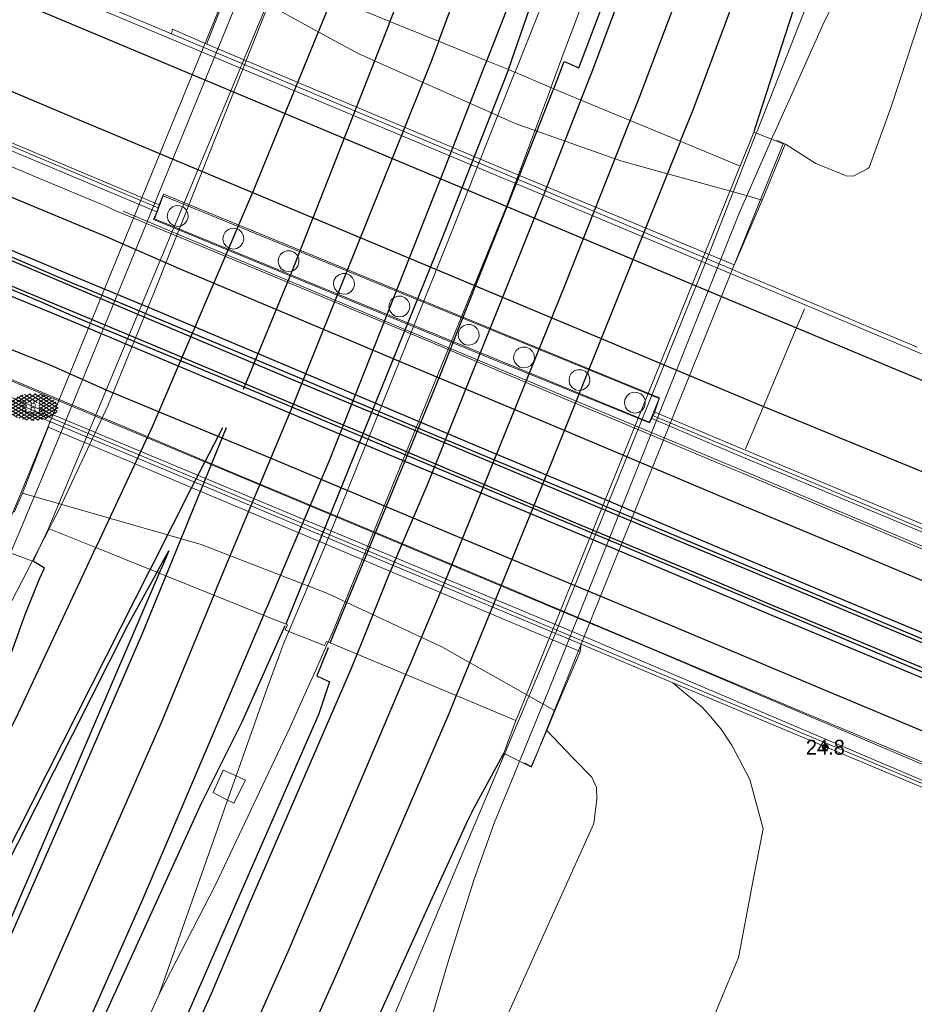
# Model space of a CAD drawing. Header units: metres. Extents: x 169249 to 194689, y 406250 to 412203.
# Tile 8 of 256: x 169628 to 169688, y 407034 to 407100. Entities that reach past the tile are written whole.
import ezdxf
from ezdxf.enums import TextEntityAlignment as Align

# ---------------------------------------------------------------- set-up
doc = ezdxf.new("R2010")
doc.units = ezdxf.units.M
doc.layers.get('0').update_dxf_attribs({"linetype": 'CONTINUOUS'})
for name, color, linetype, lineweight in [('BGT_NLCS_N264$0$B-WE-BV-GELEIDECONSTRUCTIE-G', 252, 'CONTINUOUS', 18), ('BGT_NLCS_N264$0$B-WE-GC-DEKSLOOF-GV', 252, 'CONTINUOUS', 18), ('BGT_NLCS_N264$0$B-WE-GW-TALUD_KRUIN-G', 252, 'CONTINUOUS', 18), ('BGT_NLCS_N264$0$B-WE-GW-TALUD_TEEN-G', 252, 'CONTINUOUS', 18), ('BGT_NLCS_N264$0$B-WE-IE-TERREINAFSCHEIDING_KUNSTMATIG_MUUR-G', 252, 'BGT_NLCS_N264$0$IE-TERREINAFSCHEIDING-KUNSTMATIG-DICHT', 18), ('BGT_NLCS_N264$0$B-WE-KW-KUNSTWERK-G', 252, 'CONTINUOUS', 18), ('BGT_NLCS_N264$0$B-WE-KW-KUNSTWERK_GELUIDSWERING_SCHERM-G', 252, 'CONTINUOUS', 18), ('BGT_NLCS_N264$0$B-WE-KW-KUNSTWERK_PIJLER-GV', 252, 'CONTINUOUS', 18), ('BGT_NLCS_N264$0$B-WE-KW-VOEGOVERGANG-G', 252, 'CONTINUOUS', 18), ('BGT_NLCS_N264$0$B-WE-OG-TOPOGRAFIE_WEG_BERM-GV', 252, 'CONTINUOUS', 18), ('BGT_NLCS_N264$0$B-WE-OG-TOPOGRAFIE_WEG_VERHARD-G', 252, 'CONTINUOUS', 18), ('X-XX-AL-REFERENTIE-G', 7, 'CONTINUOUS', 18)]:
    doc.layers.add(name, color=color, linetype=linetype, lineweight=lineweight)
for name, color, linetype in [('BGT_NLCS_N264$0$B-WE-IE-MEUBILAIR_WEGMEUBILAIR-S', 252, 'CONTINUOUS'), ('BGT_NLCS_N264$0$B-WE-OG-TOPOGRAFIE_WEG_RIJWEG-G', 252, 'CONTINUOUS'), ('BGT_NLCS_N264$0$B-WE-OG-TOPOGRAFIE_WEG_VERKEERSEILAND-GV', 252, 'CONTINUOUS'), ('BGT_NLCS_N264$0$B-WE-VH-VERHARDING_GESLOTEN-SV', 252, 'CONTINUOUS'), ('BGT_NLCS_N264$0$B-WE-VW-MARKERING-G', 252, 'CONTINUOUS'), ('BGT_NLCS_N264$0$Label_Puntobject', 252, 'CONTINUOUS')]:
    doc.layers.add(name, color=color, linetype=linetype)
doc.styles.add('BGT_NLCS_N264$0$NLCS-ISO', font='NLCS-ISO.ttf')
doc.styles.add('BGT_NLCS_N264$0$STANDARD', font='txt')
doc.linetypes.add('BGT_NLCS_N264$0$IE-TERREINAFSCHEIDING-KUNSTMATIG-DICHT', pattern='A,8,-1,[82,NLCS.SHX,S=0.75,R=90,X=0,Y=0],-1', length=10)

# ---------------------------------------------------------------- blocks, each defined once
blk = doc.blocks.new('BGT_NLCS_N264$0$SIE-WEG_PAAL_ALGEMEEN_TYPE_02-SO')
at = {"ltscale": 0.5}
h = blk.add_hatch(color=256, dxfattribs=at)
h.paths.add_polyline_path([(0, 0), (0.1875, 0, 0.4142136), (0, 0.1875)])
h.paths.add_polyline_path([(0, -0.1875), (0, 0), (-0.1875, 0, 0.4142136)])
for p, q in [((-0.1875, 0), (0.1875, 0)), ((0, -0.1875), (0, 0.1875))]:
    blk.add_line(p, q, dxfattribs=at)
blk.add_circle((0, 0), 0.1875, dxfattribs=at)
blk = doc.blocks.new('BGT_NLCS_N264$0$SVH-GESLOTEN-SO')
at = {"linetype": 'Continuous', "lineweight": 0}
for p, q in [((-1.68, -0.04), (-0.187, 0.872)), ((-1.627, -0.236), (0.185, 0.871)), ((-1.622, 0.221), (-0.666, 0.805)), ((-1.076, 0.672), (-0.449, 0.289)), ((-0.845, 0.758), (-0.103, 0.304)), ((-0.579, 0.824), (0.271, 0.304)), ((-0.37, 0.304), (0.499, 0.836)), ((-0.277, 0.865), (1.6, -0.282)), ((0, 0.304), (0.772, 0.776)), ((0.078, 0.876), (1.67, -0.096)), ((0.371, 0.302), (1.012, 0.695)), ((0.52, 0.832), (1.65, 0.141)), ((-1.662, 0.121), (0.021, -0.906)), ((-1.577, 0.296), (0.358, -0.886)), ((-1.517, -0.397), (-0.449, 0.256)), ((-1.445, 0.442), (-0.449, -0.166)), ((-1.368, -0.532), (-0.449, 0.03)), ((-1.277, 0.567), (-0.449, 0.062)), ((-0.441, -0.875), (1.54, 0.336)), ((-0.119, -0.904), (1.639, 0.17)), ((0.371, 0.075), (1.22, 0.595)), ((0.371, -0.152), (1.397, 0.476)), ((0.371, 0.243), (1.481, -0.434)), ((0.371, 0.015), (1.32, -0.566)), ((-1.673, -0.099), (-0.392, -0.882)), ((-1.453, -0.461), (-1.037, -0.716)), ((-1.184, -0.647), (-0.449, -0.198)), ((-0.969, -0.743), (-0.244, -0.3)), ((-0.722, -0.819), (0.127, -0.3)), ((-0.23, -0.3), (0.65, -0.837)), ((0.143, -0.3), (0.905, -0.766)), ((0.268, -0.895), (1.676, -0.035)), ((0.371, -0.212), (1.128, -0.675)), ((0.798, -0.8), (1.571, -0.327))]:
    blk.add_line(p, q, dxfattribs=at)
at = {"linetype": 'Continuous', "lineweight": 0, "style": 'BGT_NLCS_N264$0$NLCS-ISO'}
blk.add_text('R', height=0.54, dxfattribs=at).set_placement((0, 0), align=Align.MIDDLE_CENTER)
blk = doc.blocks.new('BGT_NLCS_N264')
at = {"layer": 'BGT_NLCS_N264$0$B-WE-BV-GELEIDECONSTRUCTIE-G'}
for p, q in [((169661.088, 407096.546, 15.959), (169661.09, 407096.551, 15.959)), ((169629.962, 407066.041, 15.64), (169629.962, 407066.041, 15.64)), ((169645.982, 407059.19, 15.986), (169645.982, 407059.19, 15.986)), ((169648.602, 407058.47, 16.019), (169648.602, 407058.47, 16.019)), ((169660.402, 407051.016, 16.3), (169660.402, 407051.016, 16.3)), ((169641.886, 407047.915, 15.991), (169642.458, 407049.533, 15.984))]:
    blk.add_line(p, q, dxfattribs=at)
for points in [[(169699.531, 407202.895, 15.959), (169694.007, 407185.036, 16.004), (169686.335, 407161.416, 15.971), (169677.437, 407135.633, 15.962), (169671.28, 407118.745, 15.944), (169667.967, 407107.76, 15.947), (169665.955, 407102.148, 15.959), (169664.839, 407099.15, 15.97), (169664.317, 407097.749, 15.976), (169663.485, 407095.513, 15.984)], [(169661.09, 407096.551, 15.959), (169661.16, 407096.727, 15.958), (169663.83, 407103.472, 15.932), (169666.879, 407110.183, 15.962), (169671.889, 407120.417, 15.946)], [(169677.211, 407092.486, 16.343), (169677.263, 407092.619, 16.343), (169681.715, 407103.959, 16.336), (169687.589, 407118.587, 16.352)], [(169645.343, 407102.948, 15.695), (169645.281, 407102.787, 15.697), (169644.783, 407101.495, 15.713), (169637.04, 407082.02, 15.692), (169633.885, 407074.251, 15.743), (169630.63, 407067.325, 15.653), (169630.19, 407066.478, 15.644), (169629.962, 407066.041, 15.64)], [(169569.335, 407100.249, 10.23), (169569.733, 407100.066, 10.217), (169670.305, 407057.969, 10.023), (169689.007, 407049.997, 10.368), (169689.141, 407049.942, 10.369)], [(169645.982, 407059.19, 15.986), (169646.005, 407059.244, 15.986), (169648.299, 407064.64, 15.986), (169656.832, 407085.795, 16.001), (169661.088, 407096.546, 15.959)], [(169663.485, 407095.513, 15.984), (169663.452, 407095.425, 15.984), (169660.528, 407087.571, 16.013), (169649.008, 407059.379, 16.028), (169648.797, 407058.906, 16.023), (169648.602, 407058.47, 16.019)], [(169660.402, 407051.016, 16.3), (169660.552, 407051.371, 16.301), (169663.782, 407059.005, 16.315), (169673.88, 407083.998, 16.349), (169677.211, 407092.486, 16.343)], [(169634.897, 407087.257, 9.893), (169638.924, 407085.579, 9.889), (169655.765, 407078.505, 9.933), (169664.322, 407074.918, 9.987), (169675.767, 407070.158, 10.083), (169684.377, 407066.528, 10.199), (169694.178, 407062.405, 10.321), (169694.228, 407062.383, 10.322)], [(169629.962, 407066.041, 15.64), (169629.307, 407064.784, 15.628), (169628.844, 407063.894, 15.619), (169628.805, 407063.82, 15.618), (169625.46, 407057.394, 15.554), (169620.701, 407047.87, 15.602), (169617.003, 407040.699, 15.674)], [(169642.458, 407049.533, 15.984), (169644.536, 407055.405, 15.959), (169645.671, 407058.458, 15.986), (169645.982, 407059.19, 15.986)], [(169648.602, 407058.47, 16.019), (169648.472, 407058.179, 16.016), (169647.66, 407056.36, 15.998), (169647.248, 407055.438, 15.989), (169646.029, 407052.71, 15.962), (169641.076, 407042.26, 15.953), (169637.318, 407034.955, 15.953)], [(169629.408, 406979.854, 16.346), (169635.015, 406993.275, 16.339), (169640.401, 407005.094, 16.361), (169651.007, 407028.77, 16.361), (169658.055, 407045.468, 16.289), (169660.368, 407050.936, 16.3), (169660.402, 407051.016, 16.3)], [(169637.318, 407034.955, 15.953), (169641.067, 407045.602, 16.001), (169641.886, 407047.915, 15.991)], [(169637.318, 407034.955, 15.953), (169626.352, 407010.63, 15.953), (169620.83, 406998.823, 15.95), (169610.632, 406977.645, 15.971), (169602.036, 406960.464, 15.935), (169593.878, 406944.613, 15.914), (169584.764, 406927.288, 15.947), (169575.52, 406910.464, 15.95), (169569.121, 406899.171, 15.932), (169561.2, 406885.294, 15.911), (169548.785, 406864.304, 15.911), (169535.703, 406843.031, 15.908), (169525.687, 406827.23, 15.899)]]:
    blk.add_polyline3d(points, dxfattribs=at)
at = {"layer": 'BGT_NLCS_N264$0$B-WE-GC-DEKSLOOF-GV'}
for points in [[(169637.585, 407088.284, 10.049), (169637, 407086.75, 10.041), (169670.083, 407073.162, 10.184), (169670.727, 407074.745, 10.18), (169637.585, 407088.284, 10.049)], [(169670.434, 407073.828, 9.968), (169670.443, 407073.855, 9.973), (169670.755, 407074.783, 10.096), (169637.594, 407088.392, 9.956), (169637.36, 407087.803, 9.913), (169637.318, 407087.698, 9.905)], [(169637.152, 407087.226, 9.905), (169636.933, 407086.709, 9.903), (169659.311, 407077.498, 9.959), (169670.081, 407073.115, 10.052), (169670.228, 407073.403, 10.054)]]:
    blk.add_polyline3d(points, dxfattribs=at)
at = {"layer": 'BGT_NLCS_N264$0$B-WE-GW-TALUD_KRUIN-G'}
for points in [[(169721.253, 407201.184, 16.202), (169714.156, 407175.873, 16.202), (169704.051, 407146.367, 16.202), (169692.909, 407114.634, 16.068), (169686.819, 407096.063, 15.978), (169686.245, 407094.313, 15.969), (169684.761, 407090.179, 15.931), (169684.617, 407090.101, 15.931), (169684.323, 407089.941, 15.931), (169683.695, 407089.601, 15.931), (169683.214, 407089.625, 15.882), (169683.117, 407089.667, 15.895), (169682.847, 407089.784, 15.933), (169681.188, 407090.446, 16.12), (169680.148, 407091.109, 16.065), (169679.164, 407091.736, 16.013), (169679.148, 407091.746, 16.012)], [(169663.216, 407052.564, 15.205), (169664.044, 407051.705, 15.413), (169665.008, 407050.705, 15.654), (169666.214, 407049.453, 15.957), (169666.527, 407048.755, 15.914), (169666.564, 407047.979, 15.911), (169666.351, 407046.341, 15.914), (169652.384, 407015.37, 16.251), (169637.269, 406983.237, 16.146), (169617.976, 406944.527, 16.161)]]:
    blk.add_polyline3d(points, dxfattribs=at)
at = {"layer": 'BGT_NLCS_N264$0$B-WE-GW-TALUD_TEEN-G'}
blk.add_polyline3d([(169628.047, 406937.541, 11.6), (169639.857, 406961.213, 11.373), (169640.345, 406962.192, 11.364), (169653.731, 406987.747, 10.946), (169665.052, 407011.004, 10.787), (169665.278, 407011.468, 10.784), (169666.111, 407013.476, 10.785), (169675.23, 407035.472, 10.795), (169676.03, 407037.402, 10.796), (169676.162, 407038.095, 10.811), (169677.034, 407042.696, 10.907), (169677.661, 407045.998, 10.976), (169676.781, 407049.294, 11.045), (169675.595, 407051.544, 11.091), (169674.866, 407052.653, 11.094), (169674.151, 407053.498, 11.094), (169673.621, 407054.108, 11.072), (169672.091, 407055.38, 10.956), (169671.633, 407055.761, 10.921)], dxfattribs=at)
at = {"layer": 'BGT_NLCS_N264$0$B-WE-IE-TERREINAFSCHEIDING_KUNSTMATIG_MUUR-G'}
for p, q in [((169627.936, 407074.073, 10.924), (169630.014, 407073.202, 10.924)), ((169630.014, 407073.202, 10.924), (169665.508, 407058.328, 10.921)), ((169665.508, 407058.328, 10.921), (169671.633, 407055.761, 10.921))]:
    blk.add_line(p, q, dxfattribs=at)
for points in [[(169579.189, 407123.525, 10.3), (169597.598, 407115.779, 10.15), (169615.843, 407108.132, 9.85), (169629.655, 407102.346, 9.757), (169630.751, 407101.887, 9.75), (169676.065, 407082.857, 9.95), (169684.981, 407079.112, 10.05), (169698.966, 407073.208, 10.3)], [(169638.128, 407099.115, 11.141), (169634.25, 407100.743, 11.06), (169632.046, 407101.669, 10.965), (169631.547, 407101.878, 10.944)], [(169671.633, 407055.761, 10.921), (169672.165, 407055.538, 10.921), (169688.595, 407048.653, 10.92), (169688.601, 407048.668, 10.917), (169688.683, 407048.858, 10.875), (169568.902, 407099.109, 10.926), (169568.809, 407098.884, 10.928)], [(169681.274, 407080.995, 10.86), (169676.182, 407083.134, 10.805), (169675.573, 407083.389, 10.807), (169640.295, 407098.205, 10.917), (169638.128, 407099.115, 11.141)], [(169687.954, 407078.182, 11.008), (169687.612, 407078.326, 10.995), (169685.097, 407079.388, 10.901), (169681.274, 407080.995, 10.86)]]:
    blk.add_polyline3d(points, dxfattribs=at)
at = {"layer": 'BGT_NLCS_N264$0$B-WE-KW-KUNSTWERK-G'}
for p, q in [((169648.867, 407101.518, 15.667), (169652.736, 407099.947, 15.777)), ((169652.736, 407099.947, 15.777), (169655.988, 407098.627, 15.916)), ((169655.988, 407098.627, 15.916), (169659.208, 407097.32, 16.018)), ((169659.208, 407097.32, 16.018), (169660.645, 407096.736, 16.021)), ((169663.679, 407095.432, 15.982), (169665.498, 407094.68, 16.068)), ((169665.498, 407094.68, 16.068), (169668.79, 407093.317, 16.229)), ((169668.79, 407093.317, 16.229), (169672.135, 407091.933, 16.25)), ((169672.135, 407091.933, 16.25), (169676.124, 407090.283, 16.28)), ((169678.595, 407092.021, 15.983), (169679.148, 407091.746, 16.012)), ((169633.078, 407064.787, 15.692), (169629.962, 407066.041, 15.601)), ((169636.713, 407063.324, 15.774), (169633.078, 407064.787, 15.692)), ((169637.171, 407063.139, 15.767), (169636.713, 407063.324, 15.774)), ((169637.318, 407063.08, 15.763), (169637.171, 407063.139, 15.767)), ((169637.758, 407062.903, 15.775), (169637.318, 407063.08, 15.763)), ((169640.954, 407061.617, 15.908), (169637.758, 407062.903, 15.775)), ((169644.289, 407060.274, 15.981), (169640.954, 407061.617, 15.908)), ((169645.765, 407059.679, 15.968), (169644.289, 407060.274, 15.981)), ((169648.737, 407058.414, 16.008), (169648.602, 407058.47, 15.996)), ((169650.54, 407057.663, 16.035), (169648.737, 407058.414, 16.008)), ((169653.796, 407056.306, 16.131), (169650.54, 407057.663, 16.035)), ((169657.166, 407054.902, 16.262), (169653.796, 407056.306, 16.131)), ((169661.155, 407053.239, 16.283), (169657.166, 407054.902, 16.262)), ((169663.216, 407052.564, 15.205), (169663.743, 407053.887, 14.399))]:
    blk.add_line(p, q, dxfattribs=at)
for points in [[(169627.379, 407064.418, 15.653), (169626.503, 407064.731, 15.705), (169628.096, 407068.464, 15.458), (169643.55, 407106.246, 15.734), (169643.644, 407106.205, 15.73), (169643.98, 407106.059, 15.715), (169644.34, 407105.903, 15.699)], [(169629.91, 407066.062, 15.599), (169645.214, 407102.814, 15.603), (169645.28, 407102.973, 15.603)], [(169677.608, 407088.012, 14.655), (169676.318, 407088.37, 14.527), (169670.324, 407090.035, 13.935), (169668.169, 407090.634, 13.722), (169661.098, 407093.129, 13.363), (169659.554, 407093.816, 13.392), (169652.293, 407097.049, 13.527), (169650.601, 407097.802, 13.559), (169647.494, 407099.491, 13.815), (169645.165, 407100.757, 14.007), (169642.057, 407102.447, 14.263)], [(169660.645, 407096.736, 16.021), (169660.907, 407096.623, 16.018), (169661.088, 407096.546, 16.015)], [(169661.088, 407096.546, 16.015), (169663.371, 407095.564, 15.986), (169663.679, 407095.432, 15.982)], [(169678.237, 407092.075, 16.356), (169678.559, 407091.946, 16.363), (169679.008, 407091.766, 16.373), (169677.526, 407088.095, 16.359), (169662.192, 407050.125, 16.211), (169661.4, 407050.519, 16.248)], [(169676.124, 407090.283, 16.28), (169677.047, 407092.552, 16.329), (169677.177, 407092.5, 16.332), (169677.949, 407092.19, 16.349), (169678.237, 407092.075, 16.356)], [(169679.148, 407091.746, 16.012), (169677.618, 407088.036, 14.664), (169677.608, 407088.012, 14.655)], [(169661.155, 407053.239, 16.283), (169661.364, 407053.757, 16.283), (169661.383, 407053.804, 16.283), (169676.087, 407090.191, 16.28), (169676.105, 407090.237, 16.28), (169676.124, 407090.283, 16.28)], [(169628.18, 407068.427, 14.5), (169628.176, 407068.417, 14.507), (169627.623, 407067.155, 15.323)], [(169663.743, 407053.887, 14.399), (169663.718, 407053.901, 14.396), (169656.21, 407058.154, 13.589), (169648.52, 407061.751, 13.314), (169640.129, 407064.983, 13.501), (169628.412, 407068.361, 14.536), (169628.267, 407068.403, 14.549), (169628.18, 407068.427, 14.5)], [(169629.91, 407066.062, 15.599), (169629.53, 407065.256, 15.586), (169628.882, 407063.881, 15.563), (169628.855, 407063.891, 15.565), (169628.085, 407064.166, 15.611), (169627.379, 407064.418, 15.653)], [(169629.962, 407066.041, 15.601), (169629.925, 407066.056, 15.599), (169629.91, 407066.062, 15.599)], [(169645.982, 407059.19, 15.988), (169645.742, 407059.286, 15.986), (169645.898, 407059.626, 15.962), (169645.765, 407059.679, 15.968)], [(169648.602, 407058.47, 15.996), (169648.482, 407058.52, 15.986), (169648.361, 407058.244, 16.008), (169645.982, 407059.19, 15.988)], [(169660.402, 407051.016, 16.296), (169660.353, 407051.041, 16.298), (169661.155, 407053.239, 16.283)], [(169661.699, 407050.403, 15.928), (169661.77, 407050.368, 15.931), (169661.806, 407050.35, 15.933), (169662.177, 407050.167, 15.951), (169662.191, 407050.199, 15.941), (169662.347, 407050.559, 15.829), (169663.216, 407052.564, 15.205)], [(169661.4, 407050.519, 16.248), (169660.943, 407050.747, 16.27), (169660.405, 407051.015, 16.296), (169660.402, 407051.016, 16.296)]]:
    blk.add_polyline3d(points, dxfattribs=at)
at = {"layer": 'BGT_NLCS_N264$0$B-WE-KW-KUNSTWERK_GELUIDSWERING_SCHERM-G'}
for p, q in [((169614.357, 407097.106, 10.804), (169637.234, 407087.498, 10.799)), ((169620.678, 407094.126, 9.873), (169637.152, 407087.226, 9.905)), ((169678.237, 407092.075, 16.565), (169678.237, 407092.076, 16.565)), ((169637.152, 407087.226, 9.905), (169637.318, 407087.698, 9.905)), ((169670.434, 407073.828, 9.968), (169670.228, 407073.403, 10.054)), ((169661.4, 407050.519, 16.43), (169661.4, 407050.519, 16.43))]:
    blk.add_line(p, q, dxfattribs=at)
for points in [[(169637.318, 407087.698, 9.905), (169620.871, 407094.587, 9.873), (169587.446, 407108.621, 10.303), (169577.24, 407112.908, 10.299), (169573.835, 407114.339, 10.298)], [(169678.237, 407092.076, 16.565), (169678.282, 407092.178, 16.565), (169678.498, 407092.667, 16.565), (169680.117, 407096.27, 16.474), (169681.759, 407099.921, 16.399), (169683.548, 407103.46, 16.358), (169685.411, 407107.066, 16.359), (169687.413, 407110.523, 16.359), (169688.364, 407112.268, 16.359), (169689.419, 407114.148, 16.361)], [(169644.34, 407105.903, 15.841), (169644.335, 407105.888, 15.841), (169643.871, 407104.558, 15.841), (169630.267, 407071.313, 15.841), (169627.937, 407065.736, 15.841), (169627.408, 407064.485, 15.841), (169627.388, 407064.439, 15.841), (169627.379, 407064.418, 15.841)], [(169661.4, 407050.519, 16.43), (169661.418, 407050.564, 16.43), (169661.437, 407050.61, 16.43), (169663.478, 407055.622, 16.43), (169668.677, 407068.61, 16.43), (169676.082, 407087.178, 16.57), (169678.227, 407092.052, 16.565), (169678.237, 407092.075, 16.565)], [(169694.989, 407063.578, 10.481), (169680.096, 407069.789, 10.089), (169675.856, 407071.557, 9.978), (169670.434, 407073.828, 9.968)], [(169670.228, 407073.403, 10.054), (169675.663, 407071.095, 9.978), (169694.545, 407063.221, 10.472)], [(169670.392, 407073.573, 10.792), (169675.71, 407071.34, 10.791), (169694.766, 407063.34, 10.942)], [(169654.33, 407028.64, 16.435), (169655.452, 407033.101, 16.433), (169656.57, 407036.983, 16.435), (169658.337, 407042.564, 16.433), (169659.698, 407046.379, 16.43), (169661.232, 407050.105, 16.43), (169661.399, 407050.517, 16.43), (169661.4, 407050.519, 16.43)]]:
    blk.add_polyline3d(points, dxfattribs=at)
at = {"layer": 'BGT_NLCS_N264$0$B-WE-KW-KUNSTWERK_PIJLER-GV'}
for points in [[(169639.247, 407086.863, 10.049), (169639.231, 407087.12, 10.049), (169639.123, 407087.354, 10.049), (169638.939, 407087.533, 10.049), (169638.702, 407087.633, 10.049), (169638.445, 407087.641, 10.049), (169638.202, 407087.556, 10.049), (169638.007, 407087.388, 10.049), (169637.885, 407087.162, 10.049), (169637.853, 407086.906, 10.049), (169637.916, 407086.657, 10.049), (169638.065, 407086.447, 10.049), (169638.279, 407086.305, 10.049), (169638.53, 407086.25, 10.049), (169638.785, 407086.289, 10.049), (169639.007, 407086.418, 10.049), (169639.169, 407086.618, 10.049), (169639.247, 407086.863, 10.049)], [(169642.423, 407086.113, 10.049), (169642.166, 407086.121, 10.049), (169641.923, 407086.035, 10.049), (169641.728, 407085.868, 10.049), (169641.606, 407085.641, 10.049), (169641.575, 407085.386, 10.049), (169641.638, 407085.137, 10.049), (169641.786, 407084.927, 10.049), (169642.001, 407084.785, 10.049), (169642.252, 407084.729, 10.049), (169642.506, 407084.769, 10.049), (169642.729, 407084.898, 10.049), (169642.89, 407085.098, 10.049), (169642.968, 407085.343, 10.049), (169642.952, 407085.6, 10.049), (169642.845, 407085.834, 10.049), (169642.66, 407086.013, 10.049), (169642.423, 407086.113, 10.049)], [(169646.529, 407084.328, 10.049), (169646.345, 407084.507, 10.049), (169646.108, 407084.608, 10.049), (169645.85, 407084.616, 10.049), (169645.608, 407084.53, 10.049), (169645.412, 407084.363, 10.049), (169645.291, 407084.136, 10.049), (169645.259, 407083.881, 10.049), (169645.322, 407083.631, 10.049), (169645.471, 407083.421, 10.049), (169645.685, 407083.279, 10.049), (169645.936, 407083.224, 10.049), (169646.191, 407083.264, 10.049), (169646.413, 407083.392, 10.049), (169646.575, 407083.593, 10.049), (169646.653, 407083.838, 10.049), (169646.637, 407084.095, 10.049), (169646.529, 407084.328, 10.049)], [(169650.047, 407082.995, 10.049), (169649.811, 407083.095, 10.049), (169649.553, 407083.103, 10.049), (169649.311, 407083.017, 10.049), (169649.115, 407082.85, 10.049), (169648.994, 407082.623, 10.049), (169648.962, 407082.368, 10.049), (169649.025, 407082.119, 10.049), (169649.173, 407081.909, 10.049), (169649.388, 407081.767, 10.049), (169649.639, 407081.712, 10.049), (169649.893, 407081.751, 10.049), (169650.116, 407081.88, 10.049), (169650.277, 407082.08, 10.049), (169650.355, 407082.325, 10.049), (169650.34, 407082.582, 10.049), (169650.232, 407082.816, 10.049), (169650.047, 407082.995, 10.049)], [(169652.876, 407080.396, 10.049), (169653.091, 407080.254, 10.049), (169653.342, 407080.199, 10.049), (169653.596, 407080.238, 10.049), (169653.819, 407080.367, 10.049), (169653.98, 407080.567, 10.049), (169654.058, 407080.812, 10.049), (169654.043, 407081.069, 10.049), (169653.935, 407081.303, 10.049), (169653.75, 407081.482, 10.049), (169653.513, 407081.582, 10.049), (169653.256, 407081.59, 10.049), (169653.014, 407081.505, 10.049), (169652.818, 407081.337, 10.049), (169652.697, 407081.111, 10.049), (169652.665, 407080.855, 10.049), (169652.728, 407080.606, 10.049), (169652.876, 407080.396, 10.049)], [(169658.225, 407078.347, 10.049), (169658.448, 407078.476, 10.049), (169658.609, 407078.676, 10.049), (169658.687, 407078.922, 10.049), (169658.671, 407079.178, 10.049), (169658.564, 407079.412, 10.049), (169658.379, 407079.591, 10.049), (169658.142, 407079.691, 10.049), (169657.885, 407079.699, 10.049), (169657.642, 407079.614, 10.049), (169657.447, 407079.446, 10.049), (169657.325, 407079.22, 10.049), (169657.294, 407078.965, 10.049), (169657.356, 407078.715, 10.049), (169657.505, 407078.505, 10.049), (169657.72, 407078.363, 10.049), (169657.971, 407078.308, 10.049), (169658.225, 407078.347, 10.049)], [(169661.928, 407076.835, 10.049), (169662.151, 407076.963, 10.049), (169662.312, 407077.164, 10.049), (169662.39, 407077.409, 10.049), (169662.374, 407077.666, 10.049), (169662.267, 407077.899, 10.049), (169662.082, 407078.078, 10.049), (169661.845, 407078.179, 10.049), (169661.588, 407078.187, 10.049), (169661.345, 407078.101, 10.049), (169661.15, 407077.934, 10.049), (169661.028, 407077.707, 10.049), (169660.997, 407077.452, 10.049), (169661.059, 407077.202, 10.049), (169661.208, 407076.992, 10.049), (169661.422, 407076.85, 10.049), (169661.674, 407076.795, 10.049), (169661.928, 407076.835, 10.049)], [(169664.853, 407076.421, 10.049), (169664.731, 407076.194, 10.049), (169664.7, 407075.939, 10.049), (169664.762, 407075.69, 10.049), (169664.911, 407075.48, 10.049), (169665.125, 407075.338, 10.049), (169665.377, 407075.282, 10.049), (169665.631, 407075.322, 10.049), (169665.854, 407075.451, 10.049), (169666.015, 407075.651, 10.049), (169666.093, 407075.896, 10.049), (169666.077, 407076.153, 10.049), (169665.97, 407076.387, 10.049), (169665.785, 407076.566, 10.049), (169665.548, 407076.666, 10.049), (169665.291, 407076.674, 10.049), (169665.048, 407076.588, 10.049), (169664.853, 407076.421, 10.049)], [(169669.78, 407074.64, 10.049), (169669.672, 407074.874, 10.049), (169669.488, 407075.053, 10.049), (169669.251, 407075.153, 10.049), (169668.994, 407075.161, 10.049), (169668.751, 407075.076, 10.049), (169668.556, 407074.908, 10.049), (169668.434, 407074.682, 10.049), (169668.402, 407074.426, 10.049), (169668.465, 407074.177, 10.049), (169668.614, 407073.967, 10.049), (169668.828, 407073.825, 10.049), (169669.08, 407073.77, 10.049), (169669.334, 407073.809, 10.049), (169669.557, 407073.938, 10.049), (169669.718, 407074.138, 10.049), (169669.796, 407074.383, 10.049), (169669.78, 407074.64, 10.049)]]:
    blk.add_polyline3d(points, dxfattribs=at)
at = {"layer": 'BGT_NLCS_N264$0$B-WE-KW-VOEGOVERGANG-G'}
for p, q in [((169680.429, 407080.751, 10.074), (169679.889, 407079.468, 10.083)), ((169679.889, 407079.468, 10.083), (169677.684, 407074.224, 10.121)), ((169677.684, 407074.224, 10.121), (169676.494, 407071.394, 10.142))]:
    blk.add_line(p, q, dxfattribs=at)
at = {"layer": 'BGT_NLCS_N264$0$B-WE-OG-TOPOGRAFIE_WEG_BERM-GV'}
for points in [[(169689.199, 407050.086, 10.333), (169688.926, 407050.201, 10.329), (169680.587, 407053.689, 10.211), (169671.02, 407057.712, 10.089), (169659.758, 407062.45, 9.997), (169650.039, 407066.533, 9.913), (169641.933, 407069.923, 9.902), (169634.202, 407073.185, 9.893), (169629.247, 407075.264, 10.385), (169622.483, 407078.081, 9.919), (169609.244, 407083.628, 9.974), (169608.621, 407083.878, 9.987), (169588.97, 407092.129, 10.186), (169587.861, 407092.591, 10.193), (169575.464, 407097.778, 10.28), (169569.574, 407100.226, 10.323), (169569.377, 407100.321, 10.322), (169569.335, 407100.249, 10.305)], [(169604.02, 407100.028, 10.179), (169613.723, 407096.014, 9.977), (169629.315, 407089.439, 9.922), (169633.706, 407087.616, 9.868), (169634.427, 407087.291, 9.894), (169638.666, 407085.52, 9.888), (169655.155, 407078.645, 9.926), (169663.892, 407074.941, 9.982), (169675.851, 407069.94, 10.08), (169675.906, 407069.916, 10.08), (169684.288, 407066.399, 10.194), (169693.932, 407062.288, 10.319), (169694.156, 407062.193, 10.322)], [(169569.085, 407099.706, 10.351), (169568.947, 407099.337, 10.403), (169592.99, 407089.248, 10.115), (169621.609, 407077.238, 9.932), (169665.712, 407058.84, 10.089), (169688.648, 407049.1, 10.412), (169688.782, 407049.046, 10.414)]]:
    blk.add_polyline3d(points, dxfattribs=at)
at = {"layer": 'BGT_NLCS_N264$0$B-WE-OG-TOPOGRAFIE_WEG_RIJWEG-G'}
blk.add_line((169648.607, 407058.097, 16.009), (169647.85, 407056.217, 15.975), dxfattribs=at)
for points in [[(169660.645, 407096.736, 16.021), (169665.539, 407110.847, 15.929), (169666.888, 407114.672, 15.924), (169672.702, 407131.154, 15.902), (169674.004, 407134.854, 15.903), (169678.758, 407148.366, 15.906), (169681.02, 407154.795, 15.908), (169682.473, 407159.246, 15.906), (169689.662, 407181.273, 15.899), (169696.78, 407203.856, 15.891)], [(169664.589, 407097.177, 15.934), (169664.802, 407097.087, 15.945), (169665.201, 407096.917, 15.967), (169665.359, 407096.85, 15.975), (169665.36, 407096.853, 15.975), (169665.531, 407097.303, 15.975), (169673.494, 407118.308, 15.957), (169681.204, 407139.475, 15.989), (169688.73, 407161.719, 15.963), (169695.944, 407183.63, 15.957), (169701.717, 407202.046, 15.969)], [(169712.716, 407198.618, 16.286), (169707.192, 407180.647, 16.245), (169706.4, 407178.07, 16.239), (169705.528, 407175.46, 16.24), (169695.338, 407144.97, 16.247), (169693.632, 407139.867, 16.248), (169692.298, 407136.192, 16.247), (169681.779, 407107.204, 16.242), (169680.705, 407103.88, 16.262), (169677.102, 407092.723, 16.328), (169677.047, 407092.552, 16.329)], [(169660.645, 407096.736, 16.021), (169660.578, 407096.566, 16.019), (169660.56, 407096.519, 16.019), (169656.151, 407085.307, 15.905), (169645.943, 407060.119, 15.967), (169645.924, 407060.072, 15.967), (169645.765, 407059.679, 15.968)], [(169663.679, 407095.432, 15.982), (169663.684, 407095.446, 15.982), (169664.381, 407097.265, 15.923), (169664.485, 407097.221, 15.928), (169664.589, 407097.177, 15.934)], [(169648.737, 407058.414, 16.008), (169648.919, 407058.856, 16.006), (169648.938, 407058.903, 16.005), (169650.622, 407063.001, 15.984), (169655.459, 407074.767, 15.922), (169656.067, 407076.247, 15.914), (169657.836, 407080.705, 15.93), (169661.384, 407089.649, 15.962), (169663.627, 407095.3, 15.982), (169663.645, 407095.346, 15.982), (169663.679, 407095.432, 15.982)], [(169585.909, 406974.694, 15.383), (169587.814, 406977.884, 15.411), (169594.92, 406991.347, 15.429), (169604.018, 407009.033, 15.446), (169613.974, 407028.69, 15.495), (169620.844, 407042.005, 15.529), (169624.841, 407050.393, 15.542), (169625.508, 407052.181, 15.51), (169626.129, 407053.849, 15.507), (169626.99, 407056.534, 15.498), (169628.349, 407060.306, 15.51), (169629.323, 407062.691, 15.519), (169629.645, 407063.423, 15.528), (169628.901, 407063.87, 15.562), (169628.882, 407063.881, 15.563)], [(169524.461, 406830.686, 15.848), (169540.865, 406856.709, 15.848), (169541.838, 406858.253, 15.848), (169544.605, 406862.866, 15.846), (169551.82, 406874.897, 15.84), (169560.956, 406890.128, 15.833), (169575.661, 406916.426, 15.861), (169590.129, 406943.221, 15.873), (169596.541, 406955.752, 15.894), (169603.417, 406969.399, 15.867), (169614.556, 406992.069, 15.882), (169621.848, 407007.589, 15.888), (169632.791, 407031.579, 15.888), (169638.217, 407043.496, 15.927), (169640.137, 407047.712, 15.941), (169642.851, 407053.154, 15.972), (169645.729, 407059.59, 15.969)], [(169647.85, 407056.217, 15.975), (169647.918, 407056.184, 15.975), (169648.138, 407056.079, 15.976), (169648.691, 407055.814, 15.978), (169647.978, 407053.69, 15.96), (169638.207, 407031.328, 15.951), (169626.167, 407004.756, 15.954), (169615.18, 406981.716, 15.923), (169608.071, 406967.141, 15.917), (169600.68, 406952.56, 15.926), (169587.471, 406927.428, 15.885), (169572.605, 406900.49, 15.876), (169554.601, 406869.528, 15.888), (169540.961, 406846.994, 15.911), (169529.048, 406827.902, 15.908)], [(169539.776, 406823.163, 16.19), (169544.923, 406831.442, 16.183), (169554.608, 406847.02, 16.171), (169557.953, 406852.4, 16.167), (169576.612, 406883.789, 16.178), (169593.109, 406913.196, 16.217), (169598.297, 406923.084, 16.219), (169610.932, 406947.167, 16.224), (169623.881, 406973.048, 16.25), (169624.157, 406973.599, 16.251), (169624.306, 406973.911, 16.252), (169634.299, 406994.82, 16.286), (169641.501, 407010.218, 16.269), (169643.908, 407015.364, 16.263), (169651.764, 407032.992, 16.292), (169655.333, 407040.862, 16.298), (169657.946, 407046.55, 16.293), (169658.196, 407047.094, 16.292), (169658.278, 407047.244, 16.292), (169660.306, 407050.954, 16.298), (169660.353, 407051.041, 16.298)]]:
    blk.add_polyline3d(points, dxfattribs=at)
at = {"layer": 'BGT_NLCS_N264$0$B-WE-OG-TOPOGRAFIE_WEG_VERHARD-G'}
for p, q in [((169629.9, 407072.83, 10.975), (169630.014, 407073.202, 10.924)), ((169665.445, 407057.848, 10.969), (169665.508, 407058.328, 10.921)), ((169642.458, 407049.533, 15.921), (169641.593, 407049.912, 15.919))]:
    blk.add_line(p, q, dxfattribs=at)
for points in [[(169640.488, 407098.426, 10.938), (169640.551, 407098.588, 11.072), (169642.057, 407102.447, 14.263)], [(169638.128, 407099.115, 11.141), (169638.201, 407099.416, 10.947), (169640.488, 407098.426, 10.938)], [(169677.608, 407088.012, 14.655), (169675.8, 407083.822, 11.113), (169675.735, 407083.671, 10.985), (169660.046, 407090.215, 10.921), (169640.488, 407098.426, 10.938)], [(169628.18, 407068.427, 14.5), (169629.872, 407072.757, 11.033), (169629.9, 407072.83, 10.975)], [(169665.445, 407057.848, 10.969), (169649.303, 407064.649, 10.912), (169629.9, 407072.83, 10.975)], [(169663.743, 407053.887, 14.399), (169665.419, 407057.787, 11.022), (169665.445, 407057.848, 10.969)], [(169641.593, 407049.912, 15.919), (169640.923, 407048.425, 15.914), (169641.886, 407047.915, 15.915)], [(169641.886, 407047.915, 15.915), (169642.292, 407047.7, 15.916), (169643.088, 407049.258, 15.922), (169642.458, 407049.533, 15.921)]]:
    blk.add_polyline3d(points, dxfattribs=at)
at = {"layer": 'BGT_NLCS_N264$0$B-WE-OG-TOPOGRAFIE_WEG_VERKEERSEILAND-GV'}
for points in [[(169590.673, 407099.369, 10.379), (169590.705, 407099.356, 10.379), (169600.212, 407095.341, 10.289), (169611.505, 407090.686, 10.242), (169623.864, 407085.477, 10.199), (169631.628, 407082.178, 10.058), (169635.967, 407080.337, 10.12), (169646.585, 407075.86, 10.15), (169655.347, 407072.228, 10.191), (169664.527, 407068.388, 10.255), (169673.729, 407064.536, 10.313), (169682.421, 407060.886, 10.44), (169691.682, 407057.013, 10.605)], [(169691.782, 407057.221, 10.438), (169682.537, 407061.085, 10.309), (169673.783, 407064.756, 10.179), (169664.599, 407068.61, 10.111), (169655.406, 407072.44, 10.062), (169646.704, 407076.102, 10.027), (169636.058, 407080.555, 9.982), (169632.242, 407082.168, 9.978), (169631.761, 407082.349, 9.987), (169624.793, 407085.324, 10.026), (169611.568, 407090.829, 10.069), (169600.311, 407095.583, 10.162), (169590.803, 407099.543, 10.252), (169590.749, 407099.566, 10.253)], [(169590.022, 407097.701, 10.29), (169599.358, 407093.807, 10.177), (169610.779, 407089.002, 10.094), (169621.082, 407084.709, 10.041), (169629.325, 407081.258, 10.094), (169631.469, 407080.294, 9.989), (169636.681, 407078.132, 10.012), (169643.989, 407075.095, 10.027), (169652.228, 407071.632, 10.054), (169658.415, 407069.046, 10.112), (169666.229, 407065.764, 10.142), (169672.961, 407062.939, 10.191), (169678.067, 407060.81, 10.25), (169691.035, 407055.333, 10.439)], [(169691.157, 407055.581, 10.606), (169678.141, 407060.995, 10.374), (169673.044, 407063.148, 10.312), (169666.277, 407065.962, 10.263), (169658.425, 407069.238, 10.213), (169652.325, 407071.842, 10.18), (169644.109, 407075.278, 10.157), (169636.839, 407078.343, 10.118), (169631.559, 407080.535, 10.122), (169627.401, 407082.269, 10.131), (169619.155, 407085.682, 10.161), (169610.847, 407089.198, 10.204), (169599.47, 407093.985, 10.298), (169590.113, 407097.912, 10.411)]]:
    blk.add_polyline3d(points, dxfattribs=at)
at = {"layer": 'BGT_NLCS_N264$0$B-WE-VW-MARKERING-G', "linetype": 'Continuous'}
for points in [[(169689.118, 407204.998, 15.818), (169679.325, 407174.147, 15.815), (169664.796, 407132.054, 15.815), (169662.089, 407124.373, 15.81), (169653.708, 407102.419, 15.795), (169652.736, 407099.947, 15.777)], [(169691.891, 407203.08, 15.891), (169684.509, 407178.744, 15.868), (169675.783, 407153.029, 15.899), (169672.739, 407144.084, 15.872), (169664.672, 407121.639, 15.978), (169659.297, 407107.55, 15.902), (169655.988, 407098.627, 15.916)], [(169668.79, 407093.317, 16.229), (169669.338, 407094.696, 16.237), (169678.352, 407118.563, 16.097), (169682.422, 407129.956, 16.161), (169685.916, 407139.485, 16.226), (169697.906, 407175.371, 16.17), (169705.115, 407198.282, 16.181)], [(169566.913, 407113.451, 10.602), (169569.357, 407112.497, 10.566), (169572.544, 407111.207, 10.54), (169573.98, 407110.688, 10.523), (169578.069, 407108.984, 10.47), (169592.195, 407103.017, 10.305), (169592.25, 407102.994, 10.304), (169602.862, 407098.578, 10.098), (169613.011, 407094.218, 10.012), (169625.007, 407089.214, 9.944), (169633.668, 407085.61, 9.917), (169638.807, 407083.364, 9.925), (169654.42, 407076.798, 9.972), (169663.686, 407072.919, 10.025), (169675.142, 407068.092, 10.122), (169682.998, 407064.809, 10.223), (169693.197, 407060.548, 10.366), (169702.391, 407056.665, 10.558), (169707.875, 407054.401, 10.657)], [(169565.627, 407103.499, 10.323), (169567.528, 407102.865, 10.319), (169570.249, 407101.887, 10.324), (169578.691, 407098.371, 10.272), (169588.511, 407094.288, 10.216), (169595.278, 407091.466, 10.139), (169603.545, 407087.953, 10.04), (169609.263, 407085.629, 10.003), (169611.854, 407084.507, 9.989), (169620.187, 407081.041, 9.948), (169625.687, 407078.722, 9.934), (169630.005, 407076.996, 9.951), (169633.981, 407075.246, 9.918), (169645.112, 407070.623, 9.939), (169650.772, 407068.242, 9.967), (169661.667, 407063.679, 10.03), (169671.585, 407059.559, 10.117), (169681.553, 407055.38, 10.238), (169689.579, 407052.018, 10.346), (169694.934, 407049.738, 10.448), (169700.387, 407047.49, 10.533), (169703.317, 407046.295, 10.565)], [(169652.736, 407099.947, 15.777), (169652.668, 407099.775, 15.776), (169652.65, 407099.729, 15.775), (169646.123, 407083.118, 15.66), (169642.934, 407075.343, 15.798)], [(169655.988, 407098.627, 15.916), (169655.923, 407098.453, 15.916), (169655.906, 407098.405, 15.916), (169655.485, 407097.271, 15.918), (169646.334, 407074.505, 15.916), (169641.346, 407062.571, 15.908), (169641.147, 407062.087, 15.908), (169641.128, 407062.04, 15.908), (169640.954, 407061.617, 15.908)], [(169653.796, 407056.306, 16.131), (169653.997, 407056.781, 16.128), (169654.017, 407056.827, 16.128), (169656.519, 407062.738, 16.094), (169664.432, 407082.354, 16.167), (169668.749, 407093.213, 16.228), (169668.767, 407093.259, 16.229), (169668.79, 407093.317, 16.229)], [(169640.954, 407061.617, 15.908), (169637.438, 407053.081, 15.901), (169627.028, 407029.363, 15.901), (169621.975, 407018.339, 15.902), (169601.214, 406974.718, 15.882), (169591.597, 406955.724, 15.87), (169579.07, 406931.956, 15.839), (169561.538, 406900.223, 15.845), (169543.293, 406869.067, 15.839), (169518.186, 406828.83, 15.833)], [(169533.05, 406826.124, 16.077), (169559.521, 406869.078, 16.088), (169583.812, 406911.502, 16.097), (169600.645, 406942.934, 16.109), (169604.755, 406950.933, 16.124), (169616.896, 406975.055, 16.131), (169627.353, 406996.849, 16.146), (169637.368, 407018.623, 16.152), (169645.94, 407037.794, 16.015), (169651.812, 407051.619, 16.158), (169653.796, 407056.306, 16.131)]]:
    blk.add_polyline3d(points, dxfattribs=at)
at = {"layer": 'BGT_NLCS_N264$0$B-WE-VW-MARKERING-G'}
for points in [[(169659.208, 407097.32, 16.018), (169663.724, 407108.863, 16.066), (169665.587, 407113.859, 16.065), (169667.921, 407120.113, 15.981), (169673.399, 407135.429, 15.992), (169682.803, 407162.553, 15.998), (169690.581, 407186.343, 15.998), (169695.891, 407203.491, 15.998)], [(169665.498, 407094.68, 16.068), (169666.224, 407096.54, 16.069), (169672.203, 407112.528, 16.056), (169677.37, 407126.267, 16.087), (169682.504, 407140.915, 16.082), (169690.048, 407163.056, 16.085), (169694.803, 407177.507, 16.071), (169699.847, 407193.436, 16.074), (169702.259, 407201.32, 16.074)], [(169709.308, 407199.617, 16.257), (169698.379, 407165.261, 16.263), (169687.221, 407132.683, 16.236), (169680.636, 407114.332, 16.269), (169675.804, 407101.618, 16.245), (169672.975, 407094.025, 16.25), (169672.135, 407091.933, 16.25)], [(169723.081, 407044.686, 10.842), (169708.053, 407050.777, 10.691), (169707.992, 407050.803, 10.69), (169701.34, 407053.622, 10.579), (169691.91, 407057.595, 10.433), (169683.367, 407061.149, 10.314), (169673.939, 407065.116, 10.18), (169666.675, 407068.186, 10.118), (169659.303, 407071.25, 10.082), (169651.753, 407074.441, 10.039), (169636.813, 407080.732, 9.985), (169632.373, 407082.584, 9.976), (169624.554, 407085.832, 10.031), (169611.71, 407091.209, 10.09), (169600.478, 407095.958, 10.15), (169590.908, 407099.949, 10.293), (169590.901, 407099.952, 10.293), (169579.888, 407104.522, 10.404), (169572.661, 407107.534, 10.451), (169568.099, 407109.449, 10.501), (169565.729, 407110.385, 10.499)], [(169566.976, 407106.956, 10.445), (169571.566, 407105.012, 10.43), (169580.037, 407101.457, 10.377), (169589.864, 407097.344, 10.275), (169589.895, 407097.331, 10.275), (169610.577, 407088.677, 10.085), (169617.293, 407085.849, 10.047), (169626.657, 407081.909, 10.005), (169631.328, 407079.991, 9.995), (169636.519, 407077.795, 9.999), (169643.852, 407074.712, 10.021), (169652.058, 407071.257, 10.056), (169658.237, 407068.697, 10.089), (169666.071, 407065.427, 10.138), (169672.825, 407062.569, 10.185), (169677.878, 407060.437, 10.244), (169690.93, 407054.984, 10.419), (169696.61, 407052.606, 10.519), (169706.908, 407048.298, 10.658), (169706.926, 407048.29, 10.658), (169711.534, 407046.338, 10.725), (169718.479, 407043.493, 10.833)], [(169617.746, 407105.519, 9.979), (169675.568, 407081.272, 10.041), (169679.889, 407079.468, 10.099)], [(169648.867, 407101.518, 15.667), (169648.799, 407101.353, 15.668), (169648.78, 407101.306, 15.668), (169643.604, 407088.671, 15.714), (169636.861, 407072.905, 15.703), (169633.304, 407065.271, 15.693), (169633.282, 407065.225, 15.693), (169633.078, 407064.787, 15.692)], [(169615.549, 407100.286, 9.979), (169631.17, 407093.692, 9.92), (169677.684, 407074.224, 10.133)], [(169644.289, 407060.274, 15.981), (169644.459, 407060.673, 15.982), (169644.478, 407060.719, 15.982), (169648.73, 407070.713, 16.002), (169656.326, 407089.952, 15.987), (169659.123, 407097.102, 16.017), (169659.141, 407097.148, 16.017), (169659.208, 407097.32, 16.018)], [(169650.54, 407057.663, 16.035), (169650.723, 407058.119, 16.033), (169650.742, 407058.165, 16.033), (169652.665, 407062.951, 16.016), (169655.224, 407068.933, 16.062), (169663.026, 407088.35, 16.063), (169665.45, 407094.556, 16.068), (169665.468, 407094.603, 16.068), (169665.498, 407094.68, 16.068)], [(169672.135, 407091.933, 16.25), (169672.115, 407091.882, 16.25), (169672.096, 407091.836, 16.25), (169663.542, 407070.538, 16.248), (169657.387, 407055.444, 16.262), (169657.368, 407055.398, 16.262), (169657.166, 407054.902, 16.262)], [(169679.889, 407079.468, 10.099), (169696.235, 407072.645, 10.317), (169698.092, 407071.988, 10.349), (169698.834, 407071.901, 10.374), (169700.135, 407071.921, 10.368), (169701.845, 407072.37, 10.445), (169703.136, 407072.74, 10.535), (169704.334, 407073.305, 10.578), (169705.538, 407073.876, 10.605), (169707.185, 407074.706, 10.717), (169708.646, 407075.392, 10.771), (169709.886, 407075.852, 10.764), (169711.371, 407076.226, 10.81), (169712.773, 407076.359, 10.821), (169714.271, 407076.288, 10.855), (169715.849, 407076.026, 10.873), (169717.675, 407075.56, 10.882)], [(169677.684, 407074.224, 10.133), (169679.01, 407073.669, 10.139), (169696.7, 407066.43, 10.421), (169697.8, 407066.335, 10.453), (169698.892, 407066.366, 10.445), (169699.899, 407066.42, 10.436), (169700.885, 407066.589, 10.487), (169701.74, 407066.814, 10.496), (169702.803, 407067.098, 10.521), (169704.591, 407067.762, 10.564), (169706.18, 407068.427, 10.572), (169707.7, 407069.138, 10.64), (169710.205, 407070.174, 10.67), (169711.164, 407070.49, 10.697), (169712.093, 407070.735, 10.718), (169712.946, 407070.865, 10.759), (169713.796, 407070.931, 10.781), (169714.727, 407070.844, 10.796), (169715.784, 407070.628, 10.843)], [(169636.713, 407063.324, 15.774), (169636.93, 407063.752, 15.776), (169636.953, 407063.797, 15.777), (169639.454, 407068.736, 15.804), (169641.572, 407072.805, 15.696)], [(169641.787, 407072.793, 15.798), (169637.957, 407063.391, 15.776), (169637.938, 407063.345, 15.776), (169637.758, 407062.903, 15.775)], [(169584.955, 406971.278, 15.507), (169594.139, 406987.454, 15.579), (169603.847, 407006.443, 15.623), (169613.508, 407025.406, 15.647), (169624.853, 407047.679, 15.705), (169627.752, 407053.422, 15.767), (169632.211, 407062.927, 15.69), (169633.078, 407064.787, 15.692)], [(169637.171, 407063.139, 15.767), (169637.403, 407063.561, 15.766), (169637.427, 407063.605, 15.766), (169637.963, 407064.579, 15.763), (169637.527, 407063.565, 15.763), (169637.507, 407063.519, 15.763), (169637.318, 407063.08, 15.763)], [(169583.611, 406962.355, 15.582), (169587.865, 406968.817, 15.629), (169590.421, 406973.075, 15.638), (169592.723, 406977.045, 15.65), (169605.12, 407001.025, 15.682), (169616.234, 407023.117, 15.705), (169624.237, 407038.7, 15.669), (169626.925, 407043.994, 15.668), (169636.713, 407063.324, 15.774)], [(169637.318, 407063.08, 15.763), (169625.918, 407036.583, 15.771), (169620.197, 407023.909, 15.795), (169617.762, 407025.185, 15.746), (169625.384, 407040.174, 15.722), (169635.22, 407059.596, 15.777), (169637.171, 407063.139, 15.767)], [(169637.758, 407062.903, 15.775), (169636.156, 407058.97, 15.767), (169630.883, 407046.788, 15.767), (169620.739, 407023.776, 15.768), (169611.163, 407003.052, 15.756), (169589.398, 406958.911, 15.786)], [(169644.289, 407060.274, 15.981), (169636.222, 407041.309, 15.942), (169625.854, 407017.951, 16.013), (169617.635, 407000.429, 15.96), (169605.845, 406976.051, 15.957), (169596.063, 406956.582, 15.951), (169584.037, 406933.587, 15.938), (169566.87, 406902.374, 15.932), (169548.852, 406871.399, 15.929), (169530.374, 406841.224, 15.923), (169523.6, 406830.569, 15.911)], [(169529.811, 406827.83, 15.972), (169547.126, 406855.44, 15.989), (169562.206, 406880.648, 15.992), (169587.347, 406925.515, 16.016), (169601.406, 406952.253, 16.028), (169613.16, 406975.627, 16.031), (169624.353, 406998.909, 16.05), (169632.511, 407016.624, 16.041), (169640.806, 407034.992, 16.052), (169643.357, 407041.002, 16.056), (169650.162, 407056.723, 16.039), (169650.54, 407057.663, 16.035)], [(169657.166, 407054.902, 16.262), (169656.665, 407053.675, 16.263), (169649.211, 407036.39, 16.254), (169635.983, 407006.851, 16.239), (169620.518, 406974.249, 16.233), (169606.854, 406947.119, 16.211), (169595.557, 406925.619, 16.181), (169582.078, 406900.974, 16.172), (169564.917, 406871.075, 16.164), (169548.521, 406843.955, 16.175), (169536.11, 406824.235, 16.175)]]:
    blk.add_polyline3d(points, dxfattribs=at)
at = {"layer": 'BGT_NLCS_N264$0$B-WE-IE-MEUBILAIR_WEGMEUBILAIR-S', "color": 7}
blk.add_blockref('BGT_NLCS_N264$0$SIE-WEG_PAAL_ALGEMEEN_TYPE_02-SO', (169681.827, 407051.447, 10.899), dxfattribs=at)
at = {"layer": 'BGT_NLCS_N264$0$B-WE-VH-VERHARDING_GESLOTEN-SV', "color": 7}
blk.add_blockref('BGT_NLCS_N264$0$SVH-GESLOTEN-SO', (169628.893, 407074.188, 5.114), dxfattribs=at)
at = {"layer": 'BGT_NLCS_N264$0$Label_Puntobject', "lineweight": 18, "style": 'BGT_NLCS_N264$0$STANDARD'}
blk.add_text('24.8', height=1, dxfattribs=at).set_placement((169681.827, 407051.447, 10.899), align=Align.MIDDLE)

msp = doc.modelspace()

# ---------------------------------------------------------------- block references
at = {"layer": 'X-XX-AL-REFERENTIE-G'}
msp.add_blockref('BGT_NLCS_N264', (0, 0), dxfattribs=at)

doc.saveas('drawing.dxf')
